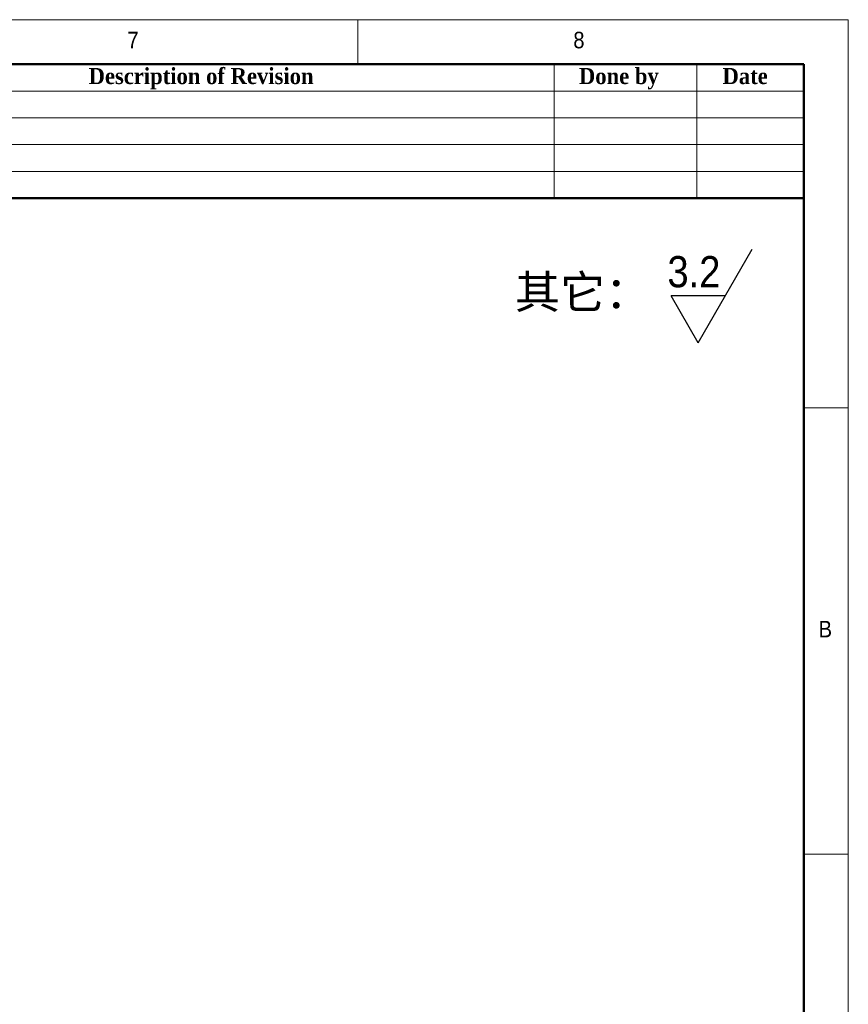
# Model space of a CAD drawing. Header units: millimetres. Extents: x 35 to 2905, y 35 to 2044.
# Tile 8 of 8: x 2255 to 2905, y 1272 to 2044. Entities that reach past the tile are written whole.
import ezdxf

# ---------------------------------------------------------------- set-up
doc = ezdxf.new("R2010")
doc.units = ezdxf.units.MM
doc.header["$LTSCALE"] = 7
doc.layers.add('DIMNS', color=7, linetype='Continuous')
doc.styles.add('SLDTEXTSTYLE0', font='arial.ttf', dxfattribs={"bigfont": 'bigfont'})
doc.styles.add('SLDTEXTSTYLE1', font='Gothic.ttf', dxfattribs={"width": 0.913})
doc.styles.add('SLDTEXTSTYLE2', font='timesbd.ttf', dxfattribs={"width": 0.933})

# ---------------------------------------------------------------- blocks, each defined once
blk = doc.blocks.new('SW_SFSYMBOL_0')
at = {"layer": 'DIMNS', "color": 0}
for p, q in [((24.03, -36.75), (66.47, 36.75)), ((24.03, -36.75), (2.82, 0)), ((45.25, 0), (2.82, 0))]:
    blk.add_line(p, q, dxfattribs=at)
at = {"layer": 'DIMNS', "color": 0, "insert": (0, 31.29), "char_height": 24.5, "attachment_point": 1, "style": 'SLDTEXTSTYLE1'}
blk.add_mtext('3.2', dxfattribs=at)

msp = doc.modelspace()

# ---------------------------------------------------------------- linework, layer by layer
at = {"color": 7, "linetype": 'Continuous', "lineweight": 18}
for p, q in [((2905, 2044), (35, 2044)), ((2520, 2009), (2520, 2044)), ((2905, 35), (2905, 2044)), ((70, 2009), (2870, 2009)), ((2674, 2009), (2674, 1904)), ((2786, 2009), (2786, 1904)), ((2870, 2009), (2870, 1904)), ((2870, 2009), (2870, 70)), ((2030, 1988), (2870, 1988)), ((2030, 1967), (2870, 1967)), ((2030, 1946), (2870, 1946)), ((2030, 1925), (2870, 1925)), ((2905, 1739.5), (2870, 1739.5)), ((2870, 1389.5), (2905, 1389.5))]:
    msp.add_line(p, q, dxfattribs=at)
at = {"color": 7, "linetype": 'Continuous', "lineweight": 50}
for p, q in [((2870, 2009), (70, 2009)), ((2870, 2009), (2870, 70)), ((2870, 1904), (2030, 1904))]:
    msp.add_line(p, q, dxfattribs=at)

# ---------------------------------------------------------------- block references
at = {"layer": 'DIMNS'}
msp.add_blockref('SW_SFSYMBOL_0', (2763.03, 1827.32), dxfattribs=at)

# ---------------------------------------------------------------- texts
at = {"color": 7, "linetype": 'Continuous', "lineweight": 0}
for s, insert, char_height, attachment_point, style in [('7', (2339.17, 2034.52), 12.96, 1, 'SLDTEXTSTYLE1'), ('8', (2689.17, 2034.52), 12.96, 1, 'SLDTEXTSTYLE1'), ('Description of Revision', (2397.01, 2006.1), 12.6, 2, 'SLDTEXTSTYLE2'), ('Done by', (2724.88, 2006.1), 12.6, 2, 'SLDTEXTSTYLE2'), ('Date', (2824, 2006.1), 12.6, 2, 'SLDTEXTSTYLE2'), ('B', (2881.67, 1572.52), 12.96, 1, 'SLDTEXTSTYLE1')]:
    msp.add_mtext(s, dxfattribs=dict(at, insert=insert, char_height=char_height, attachment_point=attachment_point, style=style))
at = {"layer": 'DIMNS', "insert": (2643.32, 1843.39), "char_height": 25.929, "attachment_point": 1, "style": 'SLDTEXTSTYLE0'}
msp.add_mtext('其它：', dxfattribs=at)

doc.saveas('drawing.dxf')
